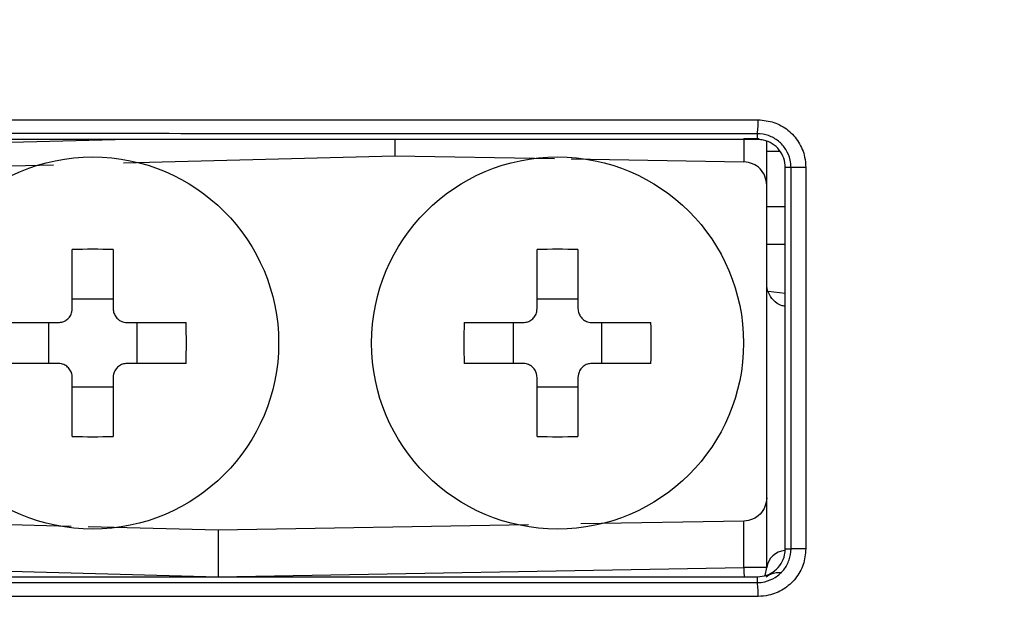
# Model space of a CAD drawing. Header units: millimetres. Extents: x -8 to 420, y 0 to 297.
# Tile 46 of 77: x 280 to 290, y 145 to 151. Entities that reach past the tile are written whole.
import ezdxf

# ---------------------------------------------------------------- set-up
doc = ezdxf.new("R2010")
doc.units = ezdxf.units.MM
doc.layers.add('10', color=7, linetype='Continuous')
doc.layers.add('SLD-0', color=7, linetype='Continuous')
doc.styles.add('SLDTEXTSTYLE2', font='TXT', dxfattribs={"width": 0.7})
doc.dimstyles.new('SLDDIMSTYLE0', dxfattribs={"dimtxt": 2.821533, "dimasz": 2.5, "dimexe": 0, "dimexo": 0.0625, "dimgap": 0.705383, "dimtad": 2, "dimlfac": 2, "dimrnd": 1e-09, "dimzin": 12, "dimdsep": 46, "dimtxsty": 'SLDTEXTSTYLE2', "dimsah": 1, "dimcen": 0.09, "dimadec": 0, "dimazin": 3, "dimtfac": 1, "dimtofl": 0, "dimtmove": 0, "dimatfit": 3, "dimfxl": 1, "dimfrac": 2, "dimtolj": 1, "dimtzin": 12, "dimarcsym": 0})
doc.dimstyles.new('SLDDIMSTYLE1', dxfattribs={"dimtxt": 2.645833, "dimasz": 2.5, "dimexe": 0, "dimexo": 0.0625, "dimgap": 0.661458, "dimtad": 2, "dimlfac": 2, "dimrnd": 1e-09, "dimzin": 4, "dimdsep": 46, "dimtxsty": 'SLDTEXTSTYLE2', "dimblk1": 'NONE', "dimblk2": 'NONE', "dimsah": 1, "dimcen": 0.09, "dimadec": 0, "dimazin": 1, "dimtfac": 1, "dimtofl": 0, "dimtmove": 0, "dimatfit": 3, "dimldrblk": 'NONE', "dimfxl": 1, "dimfrac": 2, "dimtolj": 1, "dimtzin": 12, "dimarcsym": 0})

# ---------------------------------------------------------------- blocks, each defined once
blk = doc.blocks.new('_D')
at = {"layer": '10'}
for p, q in [((297.178, 201.799), (297.178, 123.473)), ((272.546, 201.42), (272.546, 123.473)), ((272.546, 125.473), (297.178, 125.473))]:
    blk.add_line(p, q, dxfattribs=at)
for points in [[(272.546, 125.473), (275.046, 125.173), (275.046, 125.773)], [(297.178, 125.473), (294.678, 125.773), (294.678, 125.173)]]:
    blk.add_solid(points, dxfattribs=at)
at = {"layer": '10', "insert": (283.355, 128.883), "char_height": 2.6458, "attachment_point": 1, "style": 'SLDTEXTSTYLE2'}
blk.add_mtext('49', dxfattribs=at)
blk = doc.blocks.new('_D_1')
at = {"layer": '10'}
for p, q in [((284.928, 222.24), (256.075, 222.24)), ((258.075, 222.24), (258.075, 137.59)), ((284.928, 137.59), (256.075, 137.59))]:
    blk.add_line(p, q, dxfattribs=at)
for points in [[(258.075, 222.24), (257.775, 219.74), (258.375, 219.74)], [(258.075, 137.59), (258.375, 140.09), (257.775, 140.09)]]:
    blk.add_solid(points, dxfattribs=at)
at = {"layer": '10', "insert": (254.664, 177.323), "char_height": 2.6458, "attachment_point": 1, "rotation": 90, "style": 'SLDTEXTSTYLE2'}
blk.add_mtext('169.30', dxfattribs=at)
blk = doc.blocks.new('_NONE')
blk = doc.blocks.new('_D_2')
at = {"layer": '10'}
for p, q in [((280.49, 224.415), (245.483, 224.415)), ((247.483, 135.465), (247.483, 224.415)), ((280.49, 135.465), (245.483, 135.465))]:
    blk.add_line(p, q, dxfattribs=at)
for points in [[(247.483, 224.415), (247.183, 221.915), (247.783, 221.915)], [(247.483, 135.465), (247.783, 137.965), (247.183, 137.965)]]:
    blk.add_solid(points, dxfattribs=at)
at = {"layer": '10', "insert": (244.072, 177.323), "char_height": 2.6458, "attachment_point": 1, "rotation": 90, "style": 'SLDTEXTSTYLE2'}
blk.add_mtext('177.90', dxfattribs=at)

msp = doc.modelspace()

# ---------------------------------------------------------------- linework, layer by layer
at = {"layer": 'SLD-0', "color": 8, "linetype": 'Continuous', "lineweight": 25}
for p, q in [((281.0606, 149.9902), (278.6712, 149.9276)), ((287.6821, 149.9997), (287.8462, 149.9997)), ((287.6821, 145.3889), (287.6829, 145.3401)), ((287.6829, 145.3401), (287.6834, 145.2932)), ((287.6834, 145.2932), (287.6835, 145.2901))]:
    msp.add_line(p, q, dxfattribs=at)
at = {"layer": 'SLD-0', "color": 179, "linetype": 'Continuous', "lineweight": 25}
for p, q in [((283.9277, 149.9902), (283.9277, 149.8152)), ((287.6821, 149.9997), (287.6821, 149.7497)), ((287.8277, 149.9902), (287.8274, 150.0527)), ((287.9277, 149.4997), (287.9277, 149.9689)), ((287.9277, 149.8652), (288.0689, 149.8652)), ((281.0077, 149.7387), (283.9277, 149.8152)), ((283.9277, 149.8152), (285.6447, 149.7852)), ((285.8243, 149.7821), (287.6821, 149.7497)), ((278.6712, 149.6776), (280.2555, 149.719)), ((288.1891, 149.6902), (288.1277, 149.6902)), ((288.1277, 145.5902), (288.1277, 149.6902)), ((288.3483, 149.6902), (288.1891, 149.6902)), ((288.1891, 145.5902), (288.1891, 149.6902)), ((288.3483, 149.6902), (288.3483, 145.5902)), ((287.9277, 146.1389), (287.9277, 149.4997)), ((288.1277, 149.2652), (287.9277, 149.2652)), ((280.4577, 148.1727), (280.4577, 148.8064)), ((280.8977, 148.8064), (280.8977, 148.1727)), ((285.4577, 148.1727), (285.4577, 148.8064)), ((285.8977, 148.8064), (285.8977, 148.1727)), ((287.9277, 148.8652), (288.1277, 148.8652)), ((288.1277, 148.336), (287.9435, 148.3553)), ((280.4577, 148.2763), (280.8977, 148.2763)), ((285.4577, 148.2763), (285.8977, 148.2763)), ((279.674, 148.0227), (280.3077, 148.0227)), ((280.2041, 147.5827), (280.2041, 148.0227)), ((281.0477, 148.0227), (281.6815, 148.0227)), ((281.1513, 148.0227), (281.1513, 147.5827)), ((284.674, 148.0227), (285.3077, 148.0227)), ((285.2041, 147.5827), (285.2041, 148.0227)), ((286.0477, 148.0227), (286.6815, 148.0227)), ((286.1513, 148.0227), (286.1513, 147.5827)), ((280.3077, 147.5827), (279.674, 147.5827)), ((281.6815, 147.5827), (281.0477, 147.5827)), ((285.3077, 147.5827), (284.674, 147.5827)), ((286.6815, 147.5827), (286.0477, 147.5827)), ((280.4577, 146.799), (280.4577, 147.4327)), ((280.8977, 147.4327), (280.8977, 146.799)), ((285.4577, 146.799), (285.4577, 147.4327)), ((285.8977, 147.4327), (285.8977, 146.799)), ((280.8977, 147.3291), (280.4577, 147.3291)), ((285.8977, 147.3291), (285.4577, 147.3291)), ((287.9277, 145.3889), (287.9277, 146.1389)), ((280.4444, 145.8317), (278.6712, 145.8781)), ((285.3666, 145.8485), (282.0277, 145.7902)), ((287.6821, 145.8889), (285.9288, 145.8583)), ((287.6821, 145.3889), (287.6821, 145.8889)), ((282.0277, 145.7902), (280.6293, 145.8268)), ((282.0277, 145.7902), (282.0277, 145.2901)), ((288.1277, 145.5902), (288.1891, 145.5902)), ((288.3483, 145.5902), (288.1891, 145.5902)), ((278.6712, 145.378), (282.0277, 145.2901)), ((282.0277, 145.2901), (287.6821, 145.3889)), ((287.9277, 145.3889), (287.6821, 145.3889)), ((287.9111, 145.3044), (287.9277, 145.3889)), ((287.8274, 145.2277), (287.8277, 145.2902))]:
    msp.add_line(p, q, dxfattribs=at)
for centre in [(280.6777, 147.8027), (285.6777, 147.8027)]:
    msp.add_circle(centre, 2, dxfattribs=at)
for centre, radius, start, end in [((287.0138, 150.169), 0.8219, 351.86203, 2.3073), ((280.6777, 142.4582), 6.352, 88.01518, 91.98482), ((285.6777, 142.4583), 6.352, 88.01518, 91.98482), ((275.3327, 147.8027), 6.3526, 358.01535, 1.98465), ((291.0227, 147.8027), 6.3526, 178.01535, 181.98465), ((280.3322, 147.8027), 6.353, 358.0155, 1.9845), ((280.6777, 153.1472), 6.352, 268.01518, 271.98482), ((285.6777, 153.1472), 6.352, 268.01518, 271.98482), ((287.0138, 145.1114), 0.8219, 357.69267, 8.13791)]:
    msp.add_arc(centre, radius, start, end, dxfattribs=at)
at = {"layer": 'SLD-0', "color": 8, "linetype": 'Continuous', "lineweight": 25}
msp.add_arc((288.1314, 145.3658), 0.205, 92.03613, 173.54331, dxfattribs=at)
at = {"layer": 'SLD-0', "color": 179, "linetype": 'Continuous', "lineweight": 25}
for points, knots in [([(278.5116, 150.2025), (279.8358, 150.2023), (282.046, 150.2021), (285.1615, 150.202), (286.9431, 150.2021), (287.835, 150.2021)], [0, 0, 0, 0, 0.4273326, 0.7132908, 1, 1, 1, 1]), ([(287.835, 150.2021), (287.8928, 150.1964), (288.0083, 150.1851), (288.1622, 150.0967), (288.2783, 149.9666), (288.3395, 149.8227), (288.3458, 149.7277), (288.3483, 149.6902)], [0, 0, 0, 0, 0.215407, 0.430703, 0.6453315, 0.8600521, 1, 1, 1, 1]), ([(287.8277, 149.9902), (286.5017, 149.9902), (284.2874, 149.9902), (281.1823, 149.9902), (279.4134, 149.9902), (278.5277, 149.9902)], [0, 0, 0, 0, 0.4270532, 0.7131399, 1, 1, 1, 1]), ([(287.8274, 150.0527), (287.8274, 150.0527), (286.944, 150.0527), (285.1577, 150.0526), (282.056, 150.0526), (279.8451, 150.0531), (278.5284, 150.0531), (278.5284, 150.0531)], [0, 0, 0, 0, 0.0000032, 0.2867091, 0.5726671, 0.9999968, 1, 1, 1, 1]), ([(288.1891, 149.6902), (288.1891, 149.6902), (288.1891, 149.7167), (288.1816, 149.7838), (288.1402, 149.8854), (288.058, 149.9781), (287.9498, 150.0385), (287.8682, 150.0527), (287.8274, 150.0527), (287.8274, 150.0527)], [0, 0, 0, 0, 0.0000526, 0.1399776, 0.3544791, 0.569187, 0.7843822, 0.9999472, 1, 1, 1, 1]), ([(288.1277, 149.6902), (288.1244, 149.7238), (288.1178, 149.7911), (288.0664, 149.8807), (287.9908, 149.9486), (287.9063, 149.9849), (287.8503, 149.9887), (287.8277, 149.9902)], [0, 0, 0, 0, 0.2137821, 0.4276058, 0.641716, 0.8560073, 1, 1, 1, 1]), ([(287.9277, 149.4997), (287.9241, 149.5321), (287.9167, 149.5969), (287.8601, 149.6789), (287.7791, 149.737), (287.7144, 149.7454), (287.6821, 149.7497)], [0, 0, 0, 0, 0.2499986, 0.4999986, 0.7499997, 1, 1, 1, 1]), ([(288.1277, 148.1975), (288.1127, 148.1997), (288.0645, 148.207), (287.9955, 148.2585), (287.9403, 148.3407), (287.9278, 148.4063), (287.9277, 148.4376), (287.9277, 148.438)], [0, 0, 0, 0, 0.1330972, 0.4281383, 0.72318, 0.9962891, 1, 1, 1, 1]), ([(280.3077, 148.0227), (280.3245, 148.0243), (280.3579, 148.0276), (280.4027, 148.0531), (280.4366, 148.0907), (280.455, 148.1329), (280.4569, 148.1611), (280.4577, 148.1727)], [0, 0, 0, 0, 0.2136141, 0.4272981, 0.6394604, 0.8509587, 1, 1, 1, 1]), ([(280.8977, 148.1727), (280.8994, 148.156), (280.9026, 148.1225), (280.9282, 148.0777), (280.9658, 148.0439), (281.0079, 148.0254), (281.0361, 148.0235), (281.0477, 148.0227)], [0, 0, 0, 0, 0.2136109, 0.4272931, 0.6394582, 0.8509587, 1, 1, 1, 1]), ([(285.3077, 148.0227), (285.3245, 148.0243), (285.3579, 148.0276), (285.4027, 148.0531), (285.4366, 148.0907), (285.455, 148.1329), (285.4569, 148.1611), (285.4577, 148.1727)], [0, 0, 0, 0, 0.213614, 0.4272971, 0.6394601, 0.8509588, 1, 1, 1, 1]), ([(285.8977, 148.1727), (285.8994, 148.156), (285.9026, 148.1225), (285.9282, 148.0777), (285.9658, 148.0439), (286.0079, 148.0254), (286.0361, 148.0235), (286.0477, 148.0227)], [0, 0, 0, 0, 0.2136114, 0.4272943, 0.6394588, 0.8509586, 1, 1, 1, 1]), ([(280.4577, 147.4327), (280.4561, 147.4494), (280.4528, 147.4829), (280.4273, 147.5277), (280.3897, 147.5615), (280.3475, 147.58), (280.3194, 147.5819), (280.3077, 147.5827)], [0, 0, 0, 0, 0.2136111, 0.4272954, 0.6394578, 0.8509585, 1, 1, 1, 1]), ([(281.0477, 147.5827), (281.031, 147.5811), (280.9975, 147.5778), (280.9527, 147.5523), (280.9189, 147.5147), (280.9005, 147.4725), (280.8985, 147.4443), (280.8977, 147.4327)], [0, 0, 0, 0, 0.2136141, 0.4272981, 0.6394604, 0.8509587, 1, 1, 1, 1]), ([(285.4577, 147.4327), (285.4561, 147.4494), (285.4528, 147.4829), (285.4273, 147.5277), (285.3897, 147.5615), (285.3475, 147.58), (285.3194, 147.5819), (285.3077, 147.5827)], [0, 0, 0, 0, 0.2136114, 0.4272943, 0.6394588, 0.8509586, 1, 1, 1, 1]), ([(286.0477, 147.5827), (286.031, 147.5811), (285.9975, 147.5778), (285.9527, 147.5523), (285.9189, 147.5147), (285.9005, 147.4725), (285.8985, 147.4443), (285.8977, 147.4327)], [0, 0, 0, 0, 0.21361307, 0.42729706, 0.63946006, 0.85095875, 1, 1, 1, 1]), ([(287.9277, 146.1389), (287.9241, 146.1065), (287.9167, 146.0417), (287.8601, 145.9596), (287.7791, 145.9016), (287.7144, 145.8931), (287.6821, 145.8889)], [0, 0, 0, 0, 0.2499986, 0.4999986, 0.7499997, 1, 1, 1, 1]), ([(287.8274, 145.2277), (287.8274, 145.2277), (287.8544, 145.2277), (287.9217, 145.2354), (288.0235, 145.2775), (288.115, 145.3601), (288.1771, 145.4683), (288.1851, 145.5496), (288.1891, 145.5902)], [0, 0, 0, 0, 0.0000528, 0.1424923, 0.3575583, 0.5720632, 0.7861447, 1, 1, 1, 1]), ([(287.8277, 145.2902), (287.8615, 145.2935), (287.9291, 145.3002), (288.0191, 145.3521), (288.0869, 145.4284), (288.1227, 145.5127), (288.1263, 145.5683), (288.1277, 145.5902)], [0, 0, 0, 0, 0.2152082, 0.4304144, 0.6455937, 0.8601676, 1, 1, 1, 1]), ([(288.3483, 145.5902), (288.3426, 145.5327), (288.3313, 145.4177), (288.243, 145.2644), (288.113, 145.1487), (287.9687, 145.0871), (287.8731, 145.0808), (287.835, 145.0783)], [0, 0, 0, 0, 0.2139881, 0.4280891, 0.6426234, 0.8575668, 1, 1, 1, 1]), ([(278.5277, 145.2902), (279.8476, 145.2902), (282.0516, 145.2902), (285.1595, 145.2902), (286.9375, 145.2902), (287.8277, 145.2902)], [0, 0, 0, 0, 0.4270531, 0.7131399, 1, 1, 1, 1]), ([(278.5284, 145.2273), (278.5284, 145.2273), (279.4118, 145.2273), (281.1833, 145.2277), (284.2828, 145.2278), (286.5107, 145.2277), (287.8274, 145.2277), (287.8274, 145.2277)], [0, 0, 0, 0, 0.0000032, 0.2867102, 0.5726691, 0.9999968, 1, 1, 1, 1]), ([(287.835, 145.0783), (286.5049, 145.0783), (284.2846, 145.0784), (281.1719, 145.0783), (279.3992, 145.078), (278.5116, 145.0779)], [0, 0, 0, 0, 0.4273311, 0.71329, 1, 1, 1, 1])]:
    msp.add_open_spline(points, degree=3, knots=knots, dxfattribs=at)
at = {"layer": 'SLD-0', "color": 8, "linetype": 'Continuous', "lineweight": 25}
msp.add_open_spline([(287.9226, 145.2898), (287.9383, 145.3005), (287.97, 145.3221), (288.0283, 145.3376), (288.0695, 145.3357), (288.0897, 145.3348)], degree=3, knots=[0, 0, 0, 0, 0.3338996, 0.6725413, 1, 1, 1, 1], dxfattribs=at)

# ---------------------------------------------------------------- dimensions: what is measured, and where the dimension line sits
at = {"layer": '10'}
for base, p1, p2, picture, middle in [((247.4829, 135.4652), (280.49, 224.4152), (280.49, 135.4652), '_D_2', (247.4829, 181.0276)), ((258.0746, 222.2402), (284.9277, 137.5902), (284.9277, 222.2402), '_D_1', (258.0746, 181.0276))]:
    dim = msp.add_linear_dim(base=base, p1=p1, p2=p2, angle=90, dimstyle='SLDDIMSTYLE1', dxfattribs=at)
    dim.commit()
    dim.dimension.update_dxf_attribs({"geometry": picture, "text_midpoint": middle, "dimtype": 160})
dim = msp.add_linear_dim(base=(297.1777, 125.4726), p1=(272.5462, 201.4203), p2=(297.1777, 201.7989), text='49', dimstyle='SLDDIMSTYLE0', dxfattribs=at)
dim.commit()
dim.dimension.update_dxf_attribs({"geometry": '_D', "text_midpoint": (284.59, 125.4726), "dimtype": 160})

doc.saveas('drawing.dxf')
